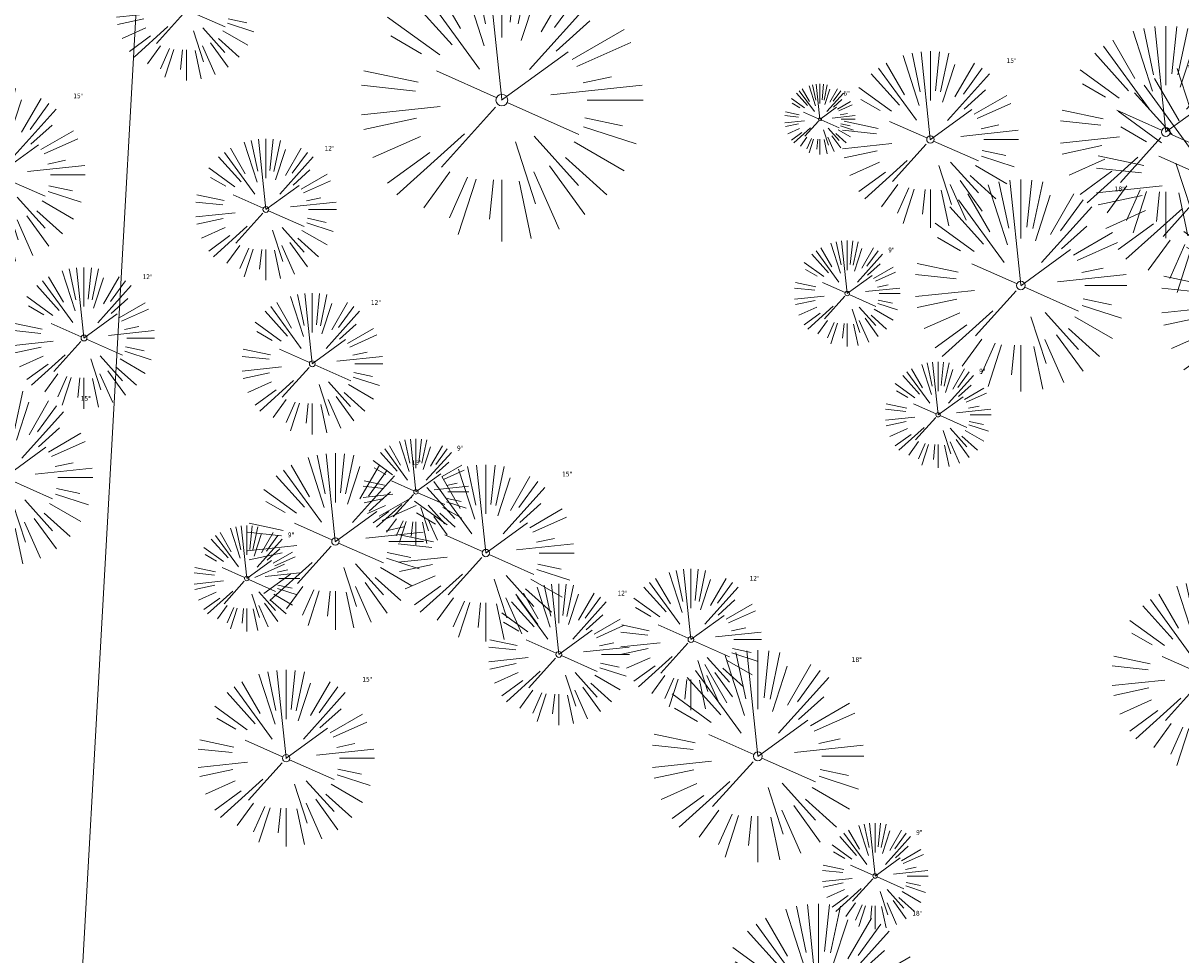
# Model space of a CAD drawing. Header units: feet. Extents: x 1133447 to 1140710, y 647622 to 649877.
# Tile 10 of 84: x 1134484 to 1134583, y 648396 to 648475. Entities that reach past the tile are written whole.
import ezdxf
from ezdxf.lldxf.tags import DXFTag

# ---------------------------------------------------------------- set-up
doc = ezdxf.new("R2010")
doc.units = ezdxf.units.FT
doc.header["$MEASUREMENT"] = 0
doc.linetypes.add('CENTER2', pattern=[1.125, 0.75, -0.125, 0.125, -0.125])
for name, color, linetype in [('C-PRKG-ASPH', 8, 'Continuous'), ('C-ROAD-ASPHALT', 1, 'Continuous'), ('C-ROAD-CNTR', 1, 'CENTER2'), ('C-UTIL-WATER-MEP', 7, 'WATER (.5x)'), ('G-XREF', 7, 'Continuous')]:
    doc.layers.add(name, color=color, linetype=linetype)
for name, color, linetype, lineweight in [('V-SITE-VEGE', 8, 'Continuous', 18), ('V-SITE-VEGE-TEXT', 8, 'Continuous', 18), ('V-UTIL-POWR-LINE-UNDR', 8, 'EXIST_PROP POWER UNDERGROUND LINE 1', 15)]:
    doc.layers.add(name, color=color, linetype=linetype, lineweight=lineweight)
doc.styles.add('SEI-Dim & Leader', font='tahoma.ttf')
doc.styles.get("Standard").update_dxf_attribs({"font": 'arial.ttf'})
tags = doc.linetypes.add('EXIST_PROP POWER UNDERGROUND LINE 1', pattern='A,1.5,-0.2,["P-UG",Standard,S=0.08,R=0,X=-0.1,Y=-0.04],-0.3', length=2).pattern_tags.tags
tags[6] = DXFTag(74, 10)
tags = doc.linetypes.add('WATER (.5x)', pattern='A,0.75,-0.2,["W",Standard,S=0.08,R=0,X=-0.1,Y=-0.04],-0.05', length=1).pattern_tags.tags
tags[6] = DXFTag(74, 10)

# ---------------------------------------------------------------- blocks, each defined once
blk = doc.blocks.new('V-SITE-VEGE-Coniferious Tree 2')
at = {"color": 0, "linetype": 'ByBlock'}
for p, q in [((-0.0003, 0.0026), (-0.0523, 0.4973)), ((0, 0.2219), (0, 0.5)), ((0.0289, 0.2753), (0.0522, 0.4973)), ((-0.0626, 0.1926), (-0.1545, 0.4755)), ((-0.0575, 0.2704), (-0.104, 0.4891)), ((0.0572, 0.2693), (0.1039, 0.4891)), ((-0.146, 0.2528), (-0.25, 0.433)), ((0.0685, 0.211), (0.1382, 0.4256)), ((0.1391, 0.2411), (0.25, 0.433)), ((-0.1757, 0.1951), (-0.3346, 0.3716)), ((-0.0791, 0.1089), (-0.2939, 0.4045)), ((0.0978, 0.1086), (0.3345, 0.3716)), ((0.1869, 0.2573), (0.2939, 0.4045)), ((-0.2201, 0.1599), (-0.4046, 0.2939)), ((0.192, 0.1729), (0.3116, 0.2806)), ((0.2488, 0.1436), (0.433, 0.25)), ((-0.2844, 0.1642), (-0.3931, 0.227)), ((-0.0009, -0.0007), (0.235, 0.1707)), ((0.2659, 0.1184), (0.4568, 0.2034)), ((-0.2961, 0.0629), (-0.4891, 0.1039)), ((-0.0199, 0.0089), (-0.2319, 0.1032)), ((0.2873, 0.0611), (0.3885, 0.0826)), ((-0.306, 0.0322), (-0.4973, 0.0523)), ((0.1731, 0.0182), (0.4972, 0.0523)), ((0.3025, 0), (0.5, 0)), ((-0.2183, -0.0229), (-0.4973, -0.0523)), ((-0.023, -0.0255), (-0.2138, -0.2374)), ((0.0185, -0.0083), (0.272, -0.1211)), ((-0.3022, -0.0642), (-0.4891, -0.1039)), ((0.2936, -0.0624), (0.4274, -0.0908)), ((-0.132, -0.1189), (-0.3716, -0.3346)), ((0.2891, -0.094), (0.4755, -0.1545)), ((-0.2881, -0.1283), (-0.4568, -0.2034)), ((0.0478, -0.1473), (0.1192, -0.3671)), ((0.1144, -0.1271), (0.2718, -0.3019)), ((0.2555, -0.1475), (0.433, -0.25)), ((-0.2545, -0.1849), (-0.4046, -0.2939)), ((0.2254, -0.2029), (0.3716, -0.3346)), ((0.1689, -0.2325), (0.2939, -0.4045)), ((-0.1843, -0.2536), (-0.2767, -0.3808)), ((-0.1214, -0.2725), (-0.1856, -0.4168)), ((-0.091, -0.2799), (-0.1545, -0.4755)), ((-0.0297, -0.2818), (-0.0443, -0.4216)), ((0, -0.2818), (0, -0.5)), ((0.1131, -0.2541), (0.2033, -0.4568)), ((0.061, -0.2873), (0.1039, -0.4891))]:
    blk.add_line(p, q, dxfattribs=at)
blk.add_circle((0, 0), 0.0208)
blk = doc.blocks.new('C_XBASE-PACTOLA_02403811')
at = {"layer": 'V-UTIL-POWR-LINE-UNDR', "flags": 128}
blk.add_lwpolyline([(1134480.128, 648231.491), (1134494.996, 648496.169), (1134496.355, 648566.444), (1134464.634, 648641.533), (1134459.677, 648691.598), (1134473.793, 648747.277), (1134487.669, 648772.876), (1134492.622, 648802.572), (1134496.091, 648841.019), (1134500.796, 648860.321), (1134494.587, 648928.38), (1134495.611, 649027.118), (1134495.955, 649106.737), (1134599.221, 649131.498), (1134637.553, 649168.542), (1134656.34, 649214.885), (1134694.635, 649279.085), (1134746.478, 649319.733), (1134803.106, 649342.846), (1134848.625, 649349.478), (1134877.799, 649337.897), (1134908.973, 649315.133), (1134965.724, 649315.532), (1135021.655, 649297.834), (1135074.571, 649267.299), (1135109.815, 649210.949), (1135119.856, 649164.359), (1135144.601, 649102.15)], dxfattribs=at)
at = {"layer": 'V-SITE-VEGE', "rotation": 8.537736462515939e-07}
for p, xscale, yscale, zscale in [((1134498.157, 648476.202), 11.99985504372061, 11.99985504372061, 11.99985504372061), ((1134524.947, 648468.538), 23.99971008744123, 23.99971008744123, 23.99971008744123), ((1134551.976, 648466.909), 5.999927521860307, 5.999927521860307, 5.999927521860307), ((1134504.897, 648459.249), 11.99985504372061, 11.99985504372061, 11.99985504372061), ((1134489.436, 648448.337), 11.99985504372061, 11.99985504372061, 11.99985504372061), ((1134508.836, 648446.153), 11.99985504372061, 11.99985504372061, 11.99985504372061), ((1134541.014, 648422.733), 11.99985504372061, 11.99985504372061, 11.99985504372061), ((1134529.794, 648421.473), 11.99985504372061, 11.99985504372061, 11.99985504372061), ((1134584.766, 648419.657), 15.99980672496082, 15.99980672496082, 15.99980672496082)]:
    blk.add_blockref('V-SITE-VEGE-Coniferious Tree 2', p, dxfattribs=dict(at, xscale=xscale, yscale=yscale, zscale=zscale))
at = {"layer": 'V-SITE-VEGE'}
for p, xscale, yscale, zscale in [((1134581.364, 648465.826), 17.99978256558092, 17.99978256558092, 17.99978256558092), ((1134561.357, 648465.188), 14.99981880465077, 14.99981880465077, 14.99981880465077), ((1134585.409, 648461.718), 19.99975840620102, 19.99975840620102, 19.99975840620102), ((1134482.052, 648462.19), 14.99981880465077, 14.99981880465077, 14.99981880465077), ((1134569.048, 648452.793), 17.99978256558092, 17.99978256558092, 17.99978256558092), ((1134590.984, 648451.514), 19.99975840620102, 19.99975840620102, 19.99975840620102), ((1134554.289, 648452.11), 8.999891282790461, 8.999891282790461, 8.999891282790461), ((1134562.016, 648441.82), 8.999891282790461, 8.999891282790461, 8.999891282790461), ((1134482.685, 648436.499), 14.99981880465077, 14.99981880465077, 14.99981880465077), ((1134517.644, 648435.279), 8.999891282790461, 8.999891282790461, 8.999891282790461), ((1134510.799, 648431.056), 14.99981880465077, 14.99981880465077, 14.99981880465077), ((1134523.587, 648430.08), 14.99981880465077, 14.99981880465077, 14.99981880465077), ((1134503.27, 648427.917), 8.999891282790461, 8.999891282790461, 8.999891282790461), ((1134546.703, 648412.822), 17.99978256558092, 17.99978256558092, 17.99978256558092), ((1134506.612, 648412.656), 14.99981880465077, 14.99981880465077, 14.99981880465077), ((1134556.663, 648402.656), 8.999891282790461, 8.999891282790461, 8.999891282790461), ((1134551.846, 648391.289), 17.99978256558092, 17.99978256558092, 17.99978256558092)]:
    blk.add_blockref('V-SITE-VEGE-Coniferious Tree 2', p, dxfattribs=dict(at, xscale=xscale, yscale=yscale, zscale=zscale))
at = {"layer": 'V-SITE-VEGE-TEXT', "char_height": 0.4, "attachment_point": 7, "style": 'SEI-Dim & Leader'}
for s, insert in [('15"', (1134567.836, 648471.688)), ('6"', (1134553.968, 648468.909)), ('15"', (1134488.531, 648468.69)), ('12"', (1134509.881, 648464.249)), ('18"', (1134577.023, 648460.793)), ('9"', (1134557.777, 648455.61)), ('12"', (1134494.42, 648453.337)), ('12"', (1134513.82, 648451.153)), ('9"', (1134565.504, 648445.32)), ('15"', (1134489.164, 648442.999)), ('9"', (1134521.132, 648438.779)), ('15"', (1134517.278, 648437.556)), ('15"', (1134530.066, 648436.58)), ('9"', (1134506.758, 648431.417)), ('12"', (1134545.998, 648427.733)), ('12"', (1134534.778, 648426.473)), ('18"', (1134554.678, 648420.822)), ('15"', (1134513.091, 648419.156)), ('9"', (1134560.151, 648406.156)), ('18"', (1134559.821, 648399.289))]:
    blk.add_mtext(s, dxfattribs=dict(at, insert=insert))
blk = doc.blocks.new('C_PBASE-PACTOLA_02403811')
at = {"layer": 'C-ROAD-ASPHALT'}
blk.add_lwpolyline([(1134641.754, 648097.237, -0.047459), (1134675.306, 648187.214, 0.35336), (1134666.802, 648223.939, -0.106181), (1134644.201, 648251.028), (1134637.908, 648263.005), (1134624.34, 648241.529), (1134586.209, 648314.105), (1134596.832, 648319.687, 0.414214), (1134601.034, 648333.19), (1134601.034, 648333.19, -0.272199), (1134605.1, 648418.243), (1134606.839, 648420.901, -0.102173), (1134622.245, 648436.384, 0.468797), (1134623.087, 648444.024, -0.039414), (1134613.59, 648455.575), (1134609.943, 648460.8, -0.104209), (1134568.347, 648558.72), (1134550.704, 648648.508, -0.01381), (1134546.057, 648676.178), (1134536.979, 648741.164, -0.094333), (1134542.659, 648856.217), (1134551.222, 648891.603, -0.010799), (1134557.395, 648914.899)], format="xyb", dxfattribs=at)
at = {"layer": 'C-ROAD-CNTR', "flags": 128}
blk.add_lwpolyline([(1134682.816, 648422.246), (1134669.22, 648425.846, -0.177469), (1134620.15, 648460.153), (1134616.503, 648465.379, -0.104209), (1134576.197, 648560.263), (1134558.554, 648650.051, -0.01381), (1134553.98, 648677.284), (1134544.902, 648742.27, -0.094333), (1134550.434, 648854.335), (1134558.998, 648889.721, -0.142864), (1134712.374, 649156.831), (1134786.199, 649227.811, -0.041643), (1134812.006, 649248.788), (1134833.031, 649263.149, -0.265468), (1134926.964, 649270.708), (1134949.26, 649260.248, -0.036701), (1135013.163, 649224.333), (1135075.322, 649183.127, -0.302523), (1135105.389, 649111.585), (1135099.688, 649081.888, -0.049273), (1135094.1, 649063.037), (1135036.845, 648922.396, -0.009219), (1135029.58, 648905.452), (1134962.364, 648756.335, -0.019155), (1134945.301, 648722.051), (1134909.792, 648657.066, -0.111237), (1134866.239, 648607.574), (1134762.181, 648532.091, 0.322945), (1134716.396, 648393.222), (1134719.721, 648382.706, -0.171424), (1134715.288, 648249.555), (1134707.164, 648228.784, -0.022723), (1134688.714, 648187.277, 0.05045), (1134653.344, 648094.128)], format="xyb", dxfattribs=at)
at = {"layer": 'C-UTIL-WATER-MEP', "flags": 128}
for points in [[(1134713.292, 648416.244), (1134669.732, 648427.78, -0.177469), (1134621.79, 648461.298), (1134618.143, 648466.524, -0.104209), (1134578.16, 648560.648), (1134560.517, 648650.437, -0.01381), (1134555.961, 648677.561), (1134546.883, 648742.547, -0.094333), (1134552.378, 648853.865), (1134560.941, 648889.251, -0.142864), (1134713.76, 649155.39), (1134787.585, 649226.369, -0.041643), (1134813.135, 649247.136), (1134834.159, 649261.497, -0.265468), (1134926.115, 649268.898), (1134948.411, 649258.438, -0.036701), (1135012.058, 649222.666), (1135074.217, 649181.46, -0.302523), (1135103.425, 649111.962), (1135097.723, 649082.265, -0.049273), (1135092.248, 649063.791), (1135034.992, 648923.15, -0.009219), (1135027.757, 648906.274), (1134960.541, 648757.157, -0.019155), (1134943.546, 648723.01), (1134908.037, 648658.025, -0.111237), (1134865.064, 648609.193), (1134761.007, 648533.71, 0.157468), (1134714.966, 648470.676, 0.157468)], [(1134709.846, 648413.019), (1134668.708, 648423.913, -0.177469), (1134618.51, 648459.009), (1134614.863, 648464.235, -0.104209), (1134574.235, 648559.877), (1134556.592, 648649.665, -0.01381), (1134551.999, 648677.008), (1134542.922, 648741.994, -0.094333), (1134548.49, 648854.806), (1134557.054, 648890.192, -0.088923), (1134635.562, 649068.473, -0.076785)]]:
    blk.add_lwpolyline(points, format="xyb", dxfattribs=at)
blk = doc.blocks.new('C_PHTCH-PACTOLA_02403811')
at = {"layer": 'C-PRKG-ASPH'}
h = blk.add_hatch(dxfattribs=at)
h.set_pattern_fill('ANSI31', color=256, scale=10, angle=70)
edge = h.paths.add_edge_path(flags=16)
edge.add_arc((1135093.567, 648760.357), 542, 143.57036, 153.26644, ccw=False)
edge.add_arc((1135093.567, 648760.357), 542, 133.87428, 143.57036, ccw=False)
edge.add_line((1134717.919, 649151.064), (1134791.744, 649222.044))
edge.add_arc((1134924.815, 649083.638), 192, 124.33581, 133.87428, ccw=False)
edge.add_line((1134816.519, 649242.182), (1134837.543, 649256.543))
edge.add_arc((1134886.615, 649184.703), 87, 64.8666, 124.33581, ccw=False)
edge.add_line((1134923.566, 649263.466), (1134945.863, 649253.006))
edge.add_arc((1134736.897, 648807.587), 492, 56.45912, 64.8666, ccw=False)
edge.add_line((1135008.743, 649217.665), (1135070.902, 649176.459))
edge.add_arc((1135036.645, 649124.783), 62, -10.86803, 56.45912, ccw=False)
edge.add_line((1135097.533, 649113.093), (1135091.831, 649083.396))
edge.add_arc((1135001.481, 649100.742), 92, 337.84863, 349.13197, ccw=False)
edge.add_line((1135086.691, 649066.053), (1135029.435, 648925.412))
edge.add_arc((1134573.749, 649110.923), 492, 335.73595, 337.84863, ccw=False)
edge.add_line((1135022.287, 648908.739), (1134970.106, 648792.978))
edge.add_line((1134970.106, 648792.978), (1134955.071, 648759.623))
edge.add_arc((1134506.533, 648961.806), 492, 331.34656, 335.73595, ccw=False)
edge.add_line((1134938.281, 648725.887), (1134902.771, 648660.902))
edge.add_arc((1134778.161, 648728.993), 142, 305.95733, 331.34656, ccw=False)
edge.add_line((1134861.541, 648614.05), (1134757.484, 648538.566))
edge.add_arc((1134835.579, 648430.909), 133, 125.95733, 166.41717)
edge.add_arc((1134672.278, 648470.364), 35, 244.10856, 346.41717, ccw=False)
edge.add_arc((1134691.462, 648509.913), 78.956, 214.90552, 244.11685, ccw=False)
edge.add_line((1134626.71, 648464.732), (1134623.063, 648469.958))
edge.add_arc((1134821.506, 648608.465), 242, 191.11676, 214.9138, ccw=False)
edge.add_line((1134584.047, 648561.805), (1134566.404, 648651.593))
edge.add_arc((1135049.172, 648746.455), 492, 187.95193, 191.11676, ccw=False)
edge.add_line((1134561.903, 648678.391), (1134552.825, 648743.377))
edge.add_arc((1134842.018, 648783.773), 292, 166.39612, 187.95193, ccw=False)
edge.add_line((1134558.21, 648852.454), (1134566.773, 648887.84))
edge.add_arc((1135093.567, 648760.357), 542, 158.04784, 166.39612, ccw=False)
edge.add_arc((1135093.567, 648760.357), 542, 153.26644, 158.04784, ccw=False)
edge = h.paths.add_edge_path()
edge.add_line((1134664.934, 648091.019), (1134641.754, 648097.237))
edge.add_arc((1135131.442, 647965.879), 507, 154.11549, 164.98406, ccw=False)
edge.add_arc((1135131.442, 647965.879), 507, 153.4315, 154.11549, ccw=False)
edge.add_arc((1134241.514, 648410.91), 488, 333.4315, 338.63837)
edge.add_line((1134695.988, 648233.155), (1134704.112, 648253.926))
edge.add_arc((1134529.028, 648322.406), 188, 338.63837, 377.19547)
edge.add_arc((1134651.306, 648360.247), 60, 17.19547, 74.97266)
edge.add_line((1134666.863, 648418.195), (1134661.501, 648419.806))
edge.add_arc((1134691.489, 648509.945), 94.997, 223.94188, 251.59807, ccw=False)
edge.add_arc((1134691.536, 648509.984), 95.058, 214.9166, 223.93932, ccw=False)
edge.add_line((1134613.59, 648455.575), (1134609.943, 648460.8))
edge.add_arc((1134821.506, 648608.465), 258, 191.11676, 214.9138, ccw=False)
edge.add_line((1134568.347, 648558.72), (1134550.704, 648648.508))
edge.add_arc((1135049.172, 648746.455), 508, 187.95193, 191.11676, ccw=False)
edge.add_line((1134546.057, 648676.178), (1134536.979, 648741.164))
edge.add_arc((1134842.018, 648783.773), 308, 166.39612, 187.95193, ccw=False)
edge.add_line((1134542.659, 648856.217), (1134551.222, 648891.603))
edge.add_arc((1135093.567, 648760.357), 558, 163.92132, 166.39612, ccw=False)
edge.add_arc((1134538.177, 648920.438), 20, 343.92132, 402.76994)
edge.add_line((1134552.859, 648934.019), (1134533.446, 648955.005))
edge.add_arc((1135093.567, 648760.357), 592.978, 146.018742, 160.837099, ccw=False)
edge.add_line((1134601.857, 649091.786), (1134616.583, 649064.034))
edge.add_arc((1134621, 649066.378), 5, 207.95158, 327.07409)
edge.add_arc((1135093.567, 648760.357), 558, 133.87428, 147.07409, ccw=False)
edge.add_line((1134706.83, 649162.598), (1134780.655, 649233.578))
edge.add_arc((1134924.815, 649083.638), 208, 124.33581, 133.87428, ccw=False)
edge.add_line((1134807.494, 649255.394), (1134828.519, 649269.755))
edge.add_arc((1134886.615, 649184.703), 103, 64.8666, 124.33581, ccw=False)
edge.add_line((1134930.362, 649277.951), (1134952.658, 649267.491))
edge.add_arc((1134736.897, 648807.587), 508, 56.45912, 64.8666, ccw=False)
edge.add_line((1135017.583, 649231.001), (1135079.742, 649189.795))
edge.add_arc((1135036.645, 649124.783), 78, -10.86803, 56.45912, ccw=False)
edge.add_line((1135113.246, 649110.076), (1135107.544, 649080.379))
edge.add_arc((1135001.481, 649100.742), 108, 337.84863, 349.13197, ccw=False)
edge.add_line((1135101.51, 649060.02), (1135044.254, 648919.379))
edge.add_arc((1134573.749, 649110.923), 508, 335.73595, 337.84863, ccw=False)
edge.add_line((1135036.873, 648902.164), (1134969.657, 648753.048))
edge.add_arc((1134506.533, 648961.806), 508, 331.34656, 335.73595, ccw=False)
edge.add_line((1134952.322, 648718.215), (1134916.812, 648653.23))
edge.add_arc((1134778.161, 648728.993), 158, 305.95733, 331.34656, ccw=False)
edge.add_line((1134870.936, 648601.099), (1134766.879, 648525.615))
edge.add_arc((1134835.579, 648430.909), 117, 125.95733, 162.26486)
edge.add_arc((1134752.714, 648457.411), 30, 162.26486, 196.80241)
edge.add_arc((1134835.579, 648430.909), 113, 170.92173, 197.54767)
edge.add_line((1134727.837, 648396.84), (1134731.163, 648386.324))
edge.add_arc((1134529.028, 648322.406), 212, 11.34008, 17.54767, ccw=False)
edge.add_arc((1134529.056, 648322.404), 211.973, -20.64909, 11.34215, ccw=False)
edge.add_arc((1134759.869, 648235.315), 34.724, 159.18719, 239.41356)
edge.add_line((1134742.2, 648205.423), (1134709.513, 648185.696))
edge.add_line((1134709.513, 648185.696), (1134698.996, 648181.007))
edge.add_arc((1135131.442, 647965.879), 483, 153.55118, 164.98406)

msp = doc.modelspace()

# ---------------------------------------------------------------- block references
at = {"layer": 'G-XREF'}
msp.add_blockref('C_XBASE-PACTOLA_02403811', (0, 0), dxfattribs=at)

# ---------------------------------------------------------------- next in the draw order: block references
for name in ['C_PBASE-PACTOLA_02403811', 'C_PHTCH-PACTOLA_02403811']:
    msp.add_blockref(name, (0, 0), dxfattribs=at)

doc.saveas('drawing.dxf')
